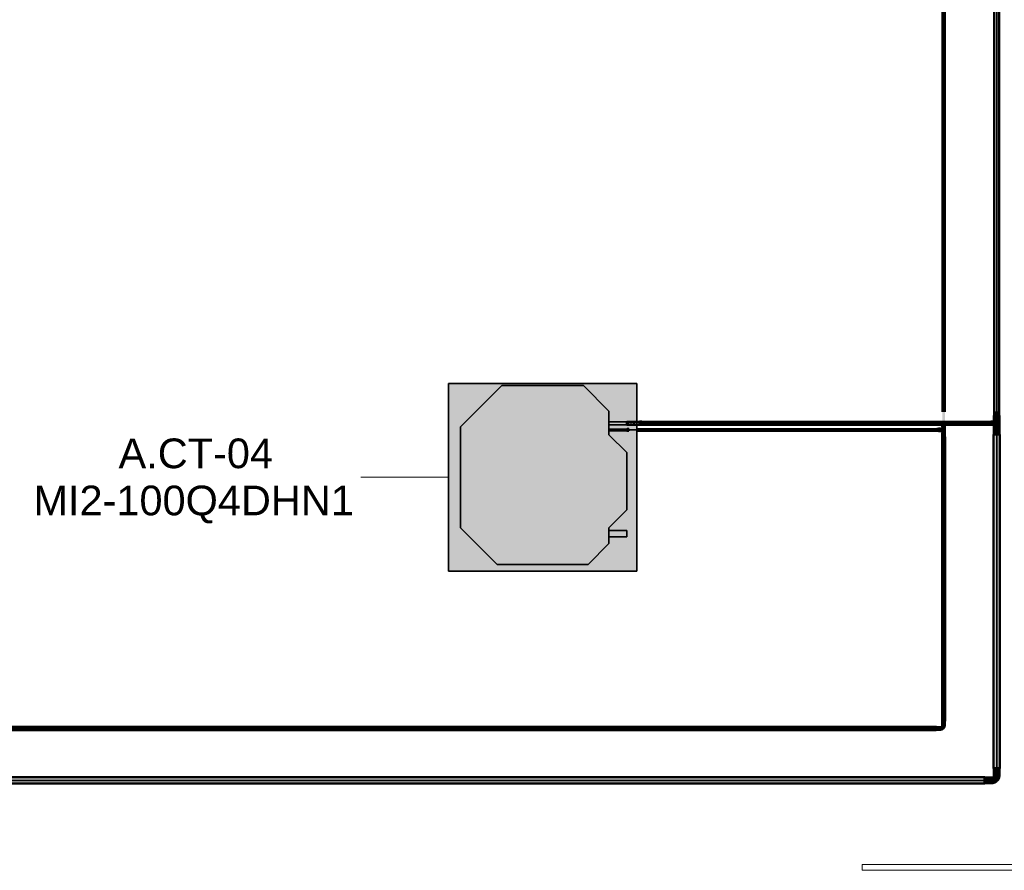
# Model space of a CAD drawing. Header units: millimetres. Extents: x -31934 to 32637, y -11608 to 10611.
# Tile 55 of 59: x 20562 to 25536, y 1518 to 5817. Entities that reach past the tile are written whole.
import ezdxf

# ---------------------------------------------------------------- set-up
doc = ezdxf.new("R2010")
doc.units = ezdxf.units.MM
doc.linetypes.add('Centro', pattern=[30, 12, -6, 6, -6])
doc.linetypes.add('Oculto 1_5', pattern=[2.2, 1.5, -0.7])
for name, color, linetype, lineweight in [('A-DETL', 90, 'Oculto 1_5', 9), ('ESQ', 7, 'Continuous', 9), ('M-EQPM', 50, 'Continuous', 35), ('M-EQPM-IDEN', 50, 'Continuous', 9), ('P-PIPE', 3, 'Continuous', 50), ('P-PIPE-CNTR', 3, 'Centro', 35), ('PEM1-Layout Terreo_dwg', 8, 'Continuous', 9)]:
    doc.layers.add(name, color=color, linetype=linetype, lineweight=lineweight)
doc.styles.add('Arial', font='arial.ttf', dxfattribs={"height": 150})

# ---------------------------------------------------------------- blocks, each defined once
blk = doc.blocks.new('PEM1-Layout Terreo_dwg-1021386-PAVIMENTO TÉRREO TUBULAÇÃO FRIGORIGENA')
at = {"layer": 'ESQ', "flags": 128}
blk.add_lwpolyline([(119780.8, 28592.5), (117780.8, 28592.5), (117780.8, 28622.5), (119780.8, 28622.5)], close=True, dxfattribs=at)
blk = doc.blocks.new('Midea_VRF_Indoor_4-way Cassette_MI-90_100_112_140_Q4_DHN1-D _2nd DC_ - MI2-100Q4DHN1-V5-PAVIMENTO TÉRREO TUBULAÇÃO FRIGORIGENA')
at = {"layer": 'M-EQPM', "linetype": 'Oculto 1_5', "lineweight": 9}
for points in [[(-415, -475), (475, -475), (475, 234.6), (426, 235.7), (426.9, 244), (475, 244.2), (475, 265.3), (335, 265.3), (335, 244.2), (425, 243.1), (425, 234.6), (335, 234.6), (335, 215), (425, 125), (425, -165), (335, -255), (335, -269), (425, -269.5), (425, -301), (335, -301), (335, -335), (229.6, -440.4), (-229.6, -440.4), (-415, -255), (-415, 255), (-206.4, 463.6), (206.4, 463.6), (335, 335), (335, 281.2), (475, 281.2), (475, 475), (-475, 475), (-475, -475)], [(-229.6, -440.4), (229.6, -440.4), (335, -335), (335, -255), (425, -165), (425, 125), (335, 215), (335, 335), (206.4, 463.6), (-206.4, 463.6), (-415, 255), (-415, -255), (-391.3, -278.7)], [(425, 265.3), (425, 281.2), (335, 280.1), (335, 265.3)], [(425, 234.6), (425, 244.2), (335, 243.5), (335, 234.6)], [(335, -301), (425, -300.5), (425, -269), (335, -269.5), (335, -300.5)]]:
    blk.add_hatch(color=256, dxfattribs=at).paths.add_polyline_path(points)
at = {"layer": 'A-DETL'}
for p, q in [((475, 265.6), (475, 280.8)), ((475, 280.8), (475, 265.6)), ((425, 244), (425, 244.2)), ((425, 234.6), (425, 234.8)), ((475, 234.9), (475, 243.9)), ((475, 243.9), (475, 234.9))]:
    blk.add_line(p, q, dxfattribs=at)
at = {"layer": 'M-EQPM'}
for p, q in [((0, 475), (-475, 475)), ((-475, 475), (-475, -475)), ((-475, -475), (-475, 475)), ((-475, 475), (475, 475)), ((-206.4, 463.6), (-415, 255)), ((-415, 255), (-206.4, 463.6)), ((206.4, 463.6), (-206.4, 463.6)), ((-206.4, 463.6), (206.4, 463.6)), ((475, 475), (0, 475)), ((335, 335), (206.4, 463.6)), ((206.4, 463.6), (335, 335)), ((475, 280.9), (475, 475)), ((475, 475), (475, 280.9)), ((335, 215), (335, 335)), ((335, 335), (335, 215)), ((-415, 255), (-415, -255)), ((-415, -255), (-415, 255)), ((425, 281.2), (335, 281.2)), ((335, 265.3), (425, 265.3)), ((425, 265.3), (425, 281.2)), ((475, 244), (475, 265.5)), ((475, 265.5), (475, 244)), ((425, 244.2), (335, 244.2)), ((335, 234.6), (425, 234.6)), ((425, 125), (335, 215)), ((335, 215), (425, 125)), ((425, 234.6), (425, 244.2)), ((475, -475), (475, 234.8)), ((475, 234.8), (475, -475)), ((425, -165), (425, 125)), ((425, 125), (425, -165)), ((335, -255), (425, -165)), ((425, -165), (335, -255)), ((-415, -255), (-229.6, -440.4)), ((-229.6, -440.4), (-415, -255)), ((335, -335), (335, -255)), ((335, -255), (335, -335)), ((425, -269), (335, -269)), ((425, -301), (425, -269)), ((229.6, -440.4), (335, -335)), ((335, -335), (229.6, -440.4)), ((335, -301), (425, -301)), ((-229.6, -440.4), (229.6, -440.4)), ((229.6, -440.4), (-229.6, -440.4)), ((-475, -475), (475, -475)), ((475, -475), (-475, -475))]:
    blk.add_line(p, q, dxfattribs=at)
blk = doc.blocks.new('Cotovelo - Soldado - CU - Padrão-700033-PAVIMENTO TÉRREO TUBULAÇÃO FRIGORIGENA')
at = {"layer": 'P-PIPE', "lineweight": 9}
for points in [[(-25.7, -14.7), (-23.8, -14.2), (-23.8, 14.7), (-42.2, 14.2), (-42.2, -14.7)], [(-12.4, 23.8), (14.7, 23.8), (14.2, 42.2), (-14.7, 42.2), (-14.2, 23.8), (-12.7, 23.8)]]:
    blk.add_hatch(color=160, dxfattribs=at).paths.add_polyline_path(points)
h = blk.add_hatch(color=160, dxfattribs=at)
h.paths.add_polyline_path([(-23.8, -13.2), (-11.7, -11.5), (-8.3, -9.9), (-7.9, -8.9), (-3.8, -8), (8, 3.9), (11.3, 12.9), (11.9, 23.8), (-13.2, 23.8), (-15.8, 17.8), (-19.3, 15.9), (-23.8, 13.2), (-23.8, -12.8)])
h.paths.add_polyline_path([(-18.9, 13.4), (-18.9, 14.8), (-17.9, 14.2)])
h.paths.add_polyline_path([(-15.8, 16), (-14.2, 18.8), (-13.2, 19.1), (-14.8, 17.2)])
h.paths.add_polyline_path([(-16.9, 16.9), (-14.8, 19.2), (-15.8, 19.4), (-16.1, 18.7)])
h = blk.add_hatch(color=160, dxfattribs=at)
h.paths.add_polyline_path([(-14.7, -12.6), (-14.7, -11.6), (-16.9, -12.2)])
h.paths.add_polyline_path([(11.2, 12.1), (12.6, 14.7), (11.5, 14.5), (11.3, 12.9)])
h.paths.add_polyline_path([(12.4, 17.4), (13.5, 19.1), (12.7, 18.5)])
at = {"layer": 'A-DETL', "color": 160, "linetype": 'Continuous'}
blk.add_line((-23.7, 14), (-23.8, 14), dxfattribs=at)
at = {"layer": 'P-PIPE', "color": 5}
for p, q in [((-23.8, 14.7), (-42.2, 14.7)), ((-42.2, 14.7), (-42.2, -14.7)), ((-23.8, -14.7), (-23.8, 14.7)), ((-14.7, 42.2), (-14.7, 23.8)), ((14.7, 42.2), (-14.7, 42.2)), ((-14.7, 23.8), (14.7, 23.8)), ((14.7, 23.8), (14.7, 42.2)), ((-42.2, -14.7), (-23.8, -14.7))]:
    blk.add_line(p, q, dxfattribs=at)
at = {"layer": 'P-PIPE', "color": 5, "flags": 128}
for points in [[(-14, 23.8), (-14, 23.4), (-14, 23), (-14.1, 22.6), (-14.1, 22.2), (-14.2, 21.9), (-14.3, 21.5), (-14.4, 21.1), (-14.5, 20.7), (-14.6, 20.3), (-14.8, 20), (-14.9, 19.6), (-15.1, 19.3), (-15.3, 18.9), (-15.5, 18.6), (-15.7, 18.3), (-15.9, 17.9), (-16.2, 17.6), (-16.4, 17.3), (-16.7, 17), (-17, 16.8), (-17.3, 16.5), (-17.6, 16.2), (-17.9, 16), (-18.2, 15.8), (-18.5, 15.6), (-18.8, 15.3), (-19.2, 15.2), (-19.5, 15), (-19.9, 14.8), (-20.2, 14.7), (-20.6, 14.5), (-21, 14.4), (-21.4, 14.3), (-21.7, 14.2), (-22.1, 14.1), (-22.5, 14.1), (-22.9, 14), (-23.3, 14), (-23.7, 14), (-23.8, 14)], [(-23.8, -14), (-22.3, -14), (-20.8, -13.9), (-19.3, -13.7), (-17.8, -13.5), (-16.3, -13.2), (-14.8, -12.9), (-13.4, -12.5), (-11.9, -12.1), (-10.5, -11.6), (-9.1, -11), (-7.7, -10.4), (-6.3, -9.7), (-5, -9), (-3.7, -8.2), (-2.5, -7.4), (-1.2, -6.5), (0, -5.6), (1.1, -4.6), (2.2, -3.6), (3.3, -2.5), (4.3, -1.4), (5.3, -0.3), (6.3, 0.9), (7.2, 2.1), (8, 3.4), (8.8, 4.7), (9.5, 6), (10.2, 7.3), (10.9, 8.7), (11.4, 10.1), (12, 11.5), (12.4, 13), (12.8, 14.4), (13.2, 15.9), (13.4, 17.4), (13.7, 18.9), (13.8, 20.4), (14, 21.9), (14, 23.4), (14, 23.8)]]:
    blk.add_lwpolyline(points, dxfattribs=at)
blk = doc.blocks.new('Bucha de redução reta - Soldada - CU - Padrão-V30-PAVIMENTO TÉRREO TUBULAÇÃO FRIGORIGENA')
at = {"layer": 'P-PIPE', "lineweight": 9}
blk.add_hatch(color=160, dxfattribs=at).paths.add_polyline_path([(25497.7, 3763), (25504.6, 3764.9), (25509.8, 3770), (25511.6, 3777), (25509.8, 3784), (25504.6, 3789.1), (25497.7, 3791), (25490.7, 3789.1), (25485.9, 3784.4), (25499.9, 3785.2), (25503.7, 3783), (25505.9, 3779.2), (25505.9, 3774.8), (25503.6, 3771), (25499.9, 3768.8), (25494.5, 3769.2), (25491.4, 3769.6), (25486.2, 3769.2), (25490.7, 3764.9), (25495.5, 3763.3)])
h = blk.add_hatch(color=160, dxfattribs=at)
h.paths.add_polyline_path([(25495.6, 3768.8), (25502.2, 3769.9), (25504, 3771.8), (25502.4, 3770.8), (25499, 3769.4), (25495.5, 3768.8)])
h.paths.add_polyline_path([(25505.3, 3775), (25505.9, 3779.2), (25501.9, 3783.8), (25503.8, 3781.7), (25504.8, 3779.2), (25505.1, 3776.5)])
h.paths.add_polyline_path([(25493.7, 3784.3), (25499, 3785), (25495.5, 3785.2), (25493.7, 3784.2)])
at = {"layer": 'A-DETL', "color": 160, "linetype": 'Continuous'}
for radius, start, end in [(14, 148.0951, 211.9049), (8.49, 120, 240), (8.49, 135, 240)]:
    blk.add_arc((25497.7, 3777), radius, start, end, dxfattribs=at)
at = {"layer": 'P-PIPE', "color": 5}
for radius, start, end in [(14, 90, 147.891), (8.49, 90, 120), (14, 270, 90), (8.49, 15, 90), (8.49, 270, 90), (14, 212.109, 270), (8.49, 240, 270), (8.49, 240, 270), (8.49, 270, 285), (8.49, 315, 0)]:
    blk.add_arc((25497.7, 3777), radius, start, end, dxfattribs=at)
blk = doc.blocks.new('Cotovelo - Soldado - CU - Padrão-1091059-PAVIMENTO TÉRREO TUBULAÇÃO FRIGORIGENA')
at = {"layer": 'P-PIPE', "lineweight": 9}
for points in [[(25472, 3777), (25480.3, 3777), (25480.3, 3785.2), (25468.7, 3784.4), (25468.7, 3777)], [(25497.6, 3777), (25504.6, 3777), (25502.6, 3783.1), (25499.4, 3784.3), (25498.9, 3784.3), (25493.7, 3784.3), (25493, 3784.2), (25480.3, 3784.8), (25481, 3779.2), (25484, 3777), (25495.8, 3777)], [(25480.3, 3768.8), (25480.3, 3777), (25468.7, 3777), (25468.7, 3768.8), (25472, 3768.8)], [(25480.3, 3769.2), (25493.7, 3769.8), (25502.6, 3770.9), (25503.7, 3771.9), (25503.6, 3777), (25484, 3777), (25480.3, 3774.1), (25480.3, 3769.5)]]:
    blk.add_hatch(color=160, dxfattribs=at).paths.add_polyline_path(points)
at = {"layer": 'A-DETL', "color": 160, "linetype": 'Continuous'}
for p, q in [((25497.1, 3785), (25497, 3785)), ((25496.9, 3769.1), (25497.1, 3769.1))]:
    blk.add_line(p, q, dxfattribs=at)
at = {"layer": 'P-PIPE', "color": 5}
for p, q in [((25480.3, 3785.5), (25468.7, 3785.5)), ((25468.7, 3768.5), (25480.3, 3768.5))]:
    blk.add_line(p, q, dxfattribs=at)
at = {"layer": 'P-PIPE', "color": 5, "flags": 128}
for points in [[(25497.7, 3785), (25497.6, 3785), (25497.6, 3785), (25497.5, 3785), (25497.4, 3785), (25497.3, 3785), (25497.2, 3785), (25497, 3785), (25496.8, 3785), (25496.5, 3785), (25496.3, 3785), (25496, 3785), (25495.7, 3785), (25495.4, 3785), (25495, 3785), (25494.6, 3785), (25494.2, 3785), (25493.8, 3785), (25493.4, 3785), (25492.9, 3785), (25492.4, 3785), (25491.9, 3785), (25491.4, 3785), (25490.8, 3785), (25490.3, 3785), (25489.7, 3785), (25489.1, 3785), (25488.5, 3785), (25487.9, 3785), (25487.3, 3785), (25486.6, 3785), (25486, 3785), (25485.3, 3785), (25484.6, 3785), (25484, 3785), (25483.3, 3785), (25482.6, 3785), (25481.9, 3785), (25481.2, 3785), (25480.5, 3785), (25480.3, 3785)], [(25480.3, 3769.1), (25481, 3769.1), (25481.7, 3769.1), (25482.4, 3769.1), (25483.1, 3769.1), (25483.8, 3769.1), (25484.5, 3769.1), (25485.1, 3769.1), (25485.8, 3769.1), (25486.4, 3769.1), (25487.1, 3769.1), (25487.7, 3769.1), (25488.3, 3769.1), (25488.9, 3769.1), (25489.5, 3769.1), (25490.1, 3769.1), (25490.7, 3769.1), (25491.2, 3769.1), (25491.8, 3769.1), (25492.3, 3769.1), (25492.8, 3769.1), (25493.2, 3769.1), (25493.7, 3769.1), (25494.1, 3769.1), (25494.5, 3769.1), (25494.9, 3769.1), (25495.3, 3769.1), (25495.6, 3769.1), (25495.9, 3769.1), (25496.2, 3769.1), (25496.5, 3769.1), (25496.7, 3769.1), (25496.9, 3769.1), (25497.1, 3769.1), (25497.3, 3769.1), (25497.4, 3769.1), (25497.5, 3769.1), (25497.6, 3769.1), (25497.6, 3769.1), (25497.7, 3769.1)]]:
    blk.add_lwpolyline(points, dxfattribs=at)
at = {"layer": 'P-PIPE', "color": 5}
for radius, start, end in [(8.49, 0, 120), (8.49, 0, 120), (7.93, 0, 112.9582), (8.49, 240, 0), (8.49, 240, 0), (7.93, 247.0418, 0)]:
    blk.add_arc((25497.7, 3777), radius, start, end, dxfattribs=at)
for centre, start_param, end_param in [((25468.7, 3777), 6.021386, 7.853982), ((25480.3, 3777), 6.021386, 7.853982), ((25468.7, 3777), 1.570796, 3.403392), ((25480.3, 3777), 1.570796, 2.356194), ((25480.3, 3777), 2.617994, 3.403392)]:
    blk.add_ellipse(centre, major_axis=(0, 8.49), ratio=0.000403, start_param=start_param, end_param=end_param, dxfattribs=at)
blk = doc.blocks.new('Cotovelo - Soldado - CU - Padrão-V31-PAVIMENTO TÉRREO TUBULAÇÃO FRIGORIGENA')
at = {"layer": 'P-PIPE', "lineweight": 9}
for points in [[(-26.5, -6.6), (-16.3, -6), (-16.3, 6.6), (-26.5, 6), (-26.5, -6)], [(-12.9, -5.4), (-5, -3.2), (-5.2, -1.5), (-2.5, -0.8), (3.3, 5), (5.4, 12.9), (4.5, 16.3), (-4.9, 16.3), (-4.9, 14.4), (-6.6, 15.6), (-9.3, 9.3), (-15.7, 6), (-16.3, 6), (-16.3, -4.9)], [(0, 16.3), (6.6, 16.3), (6, 26.5), (-6.6, 26.5), (-6, 16.3), (-1.8, 16.3)]]:
    blk.add_hatch(color=20, dxfattribs=at).paths.add_polyline_path(points)
at = {"layer": 'A-DETL', "color": 20, "linetype": 'Continuous'}
blk.add_line((-16.2, 6.3), (-16.3, 6.3), dxfattribs=at)
at = {"layer": 'P-PIPE', "color": 1}
for p, q in [((-16.3, 6.9), (-26.5, 6.9)), ((-26.5, 6.9), (-26.5, -6.9)), ((-26.5, 6.9), (-26.5, 6.6)), ((-16.3, 6.6), (-16.3, 6.9)), ((-16.3, -6.9), (-16.3, 6.9)), ((-6.9, 26.5), (-6.9, 16.3)), ((6.9, 26.5), (-6.9, 26.5)), ((-6.6, 26.5), (-6.9, 26.5)), ((-6.9, 16.3), (-6.6, 16.3)), ((-6.9, 16.3), (6.9, 16.3)), ((6.9, 26.5), (6.6, 26.5)), ((6.6, 16.3), (6.9, 16.3)), ((6.9, 16.3), (6.9, 26.5)), ((-26.5, -6.6), (-26.5, -6.9)), ((-26.5, -6.9), (-16.3, -6.9)), ((-16.3, -6.9), (-16.3, -6.6))]:
    blk.add_line(p, q, dxfattribs=at)
at = {"layer": 'P-PIPE', "color": 1, "flags": 128}
for points in [[(-6.4, 16.3), (-6.4, 15.9), (-6.4, 15.5), (-6.4, 15.1), (-6.5, 14.7), (-6.5, 14.4), (-6.6, 14), (-6.7, 13.6), (-6.9, 13.2), (-7, 12.8), (-7.1, 12.4), (-7.3, 12.1), (-7.5, 11.7), (-7.7, 11.4), (-7.9, 11), (-8.1, 10.7), (-8.3, 10.4), (-8.6, 10.1), (-8.8, 9.8), (-9.1, 9.5), (-9.4, 9.2), (-9.7, 8.9), (-10, 8.6), (-10.3, 8.4), (-10.6, 8.2), (-10.9, 7.9), (-11.3, 7.7), (-11.6, 7.5), (-12, 7.3), (-12.3, 7.2), (-12.7, 7), (-13.1, 6.9), (-13.5, 6.8), (-13.9, 6.7), (-14.2, 6.6), (-14.6, 6.5), (-15, 6.4), (-15.4, 6.4), (-15.8, 6.4), (-16.2, 6.3), (-16.3, 6.3)], [(-16.3, -6.4), (-15.4, -6.3), (-14.5, -6.3), (-13.6, -6.2), (-12.7, -6.1), (-11.8, -5.9), (-10.9, -5.7), (-10.1, -5.5), (-9.2, -5.2), (-8.3, -4.9), (-7.5, -4.6), (-6.7, -4.2), (-5.9, -3.8), (-5.1, -3.4), (-4.3, -2.9), (-3.5, -2.4), (-2.8, -1.9), (-2.1, -1.3), (-1.4, -0.7), (-0.7, -0.1), (-0.1, 0.5), (0.6, 1.2), (1.1, 1.9), (1.7, 2.6), (2.2, 3.3), (2.8, 4.1), (3.2, 4.9), (3.7, 5.6), (4.1, 6.5), (4.5, 7.3), (4.8, 8.1), (5.1, 9), (5.4, 9.8), (5.6, 10.7), (5.8, 11.6), (6, 12.5), (6.2, 13.4), (6.3, 14.3), (6.3, 15.2), (6.3, 16.1), (6.3, 16.3)]]:
    blk.add_lwpolyline(points, dxfattribs=at)

msp = doc.modelspace()

# ---------------------------------------------------------------- hatches: boundary and pattern name
at = {"layer": 'P-PIPE'}
for color, points in [(10, [(25223.37, 3784.951), (25229.503, 3784.951), (25229.503, 8633.513), (25223.153, 8633.513), (25223.153, 3784.951)]), (10, [(25231.147, 3784.951), (25235.852, 3784.951), (25235.002, 8633.513), (25229.503, 8633.513), (25229.509, 3784.951)]), (170, [(25497.66, 3832.154), (25497.66, 8651.123), (25484.96, 8651.123), (25486.095, 3832.154), (25494.373, 3832.154)]), (170, [(25497.66, 3832.154), (25510.36, 3832.154), (25509.927, 8651.123), (25497.66, 8651.123), (25497.66, 4170.568)]), (256, [(25497.66, 3816.016), (25511.014, 3816.016), (25510.559, 3832.154), (25484.306, 3832.154), (25484.761, 3816.016), (25494.203, 3816.016)]), (256, [(23631.185, 3777.016), (23692.755, 3777.016), (23692.755, 3784.966), (23629.297, 3783.901), (23629.297, 3777.016)]), (256, [(23705.414, 3768.812), (23705.414, 3785.221), (23693.755, 3784.372), (23693.755, 3768.812)]), (170, [(25062.927, 3777.016), (25468.678, 3777.016), (25468.679, 3784.951), (23705.414, 3783.888), (23705.414, 3777.016), (24858.393, 3777.016)]), (170, [(25487.265, 3796.616), (25497.66, 3796.616), (25497.66, 3815.016), (25482.96, 3815.016), (25483.461, 3796.616), (25484.929, 3796.616)]), (170, [(25512.36, 3796.616), (25511.859, 3815.016), (25497.66, 3815.016), (25497.66, 3796.616), (25511.859, 3796.616)]), (256, [(23631.185, 3769.066), (23692.755, 3770.131), (23692.755, 3777.016), (23629.297, 3777.016), (23629.297, 3769.066)]), (256, [(23630.297, 3738.663), (23638.971, 3739.498), (23638.971, 3747.765), (23630.297, 3746.93), (23630.297, 3739.498)]), (10, [(23638.971, 3743.214), (25194.812, 3743.214), (25194.812, 3747.974), (23638.971, 3746.93), (23638.971, 3744.446)]), (10, [(25062.927, 3738.454), (25194.812, 3739.498), (25194.812, 3743.214), (23638.971, 3743.214), (23638.971, 3738.454), (24858.393, 3738.454)]), (170, [(25468.679, 3769.081), (25468.678, 3777.016), (23705.414, 3777.016), (23705.414, 3769.081), (25267.462, 3769.081)]), (10, [(25203.486, 3738.663), (25203.486, 3747.765), (25194.812, 3746.93), (25194.812, 3738.663)]), (10, [(25214.665, 3736.6), (25214.665, 3749.828), (25204.486, 3749.144), (25204.486, 3736.6)]), (10, [(25214.665, 3737.08), (25224.007, 3737.718), (25228.284, 3741.995), (25225.944, 3746.773), (25223.37, 3749.334), (25214.665, 3748.522), (25214.665, 3737.284)]), (10, [(25224.662, 3758.118), (25236.117, 3758.118), (25235.433, 3768.297), (25222.89, 3768.297), (25223.574, 3758.118)]), (10, [(25234.345, 3728.309), (25235.853, 3728.309), (25235.003, 3758.118), (25223.37, 3758.118), (25224.007, 3748.71), (25229.503, 3743.214), (25223.384, 3737.08), (25224.007, 3728.309), (25233.993, 3728.309)]), (170, [(25497.66, 3739.016), (25497.66, 3757.416), (25482.96, 3757.416), (25483.461, 3739.016), (25493.855, 3739.016)]), (256, [(25511.859, 3720.616), (25512.36, 3720.616), (25511.859, 3739.016), (25482.96, 3739.016), (25483.461, 3720.616), (25510.39, 3720.616)]), (170, [(25497.66, 3739.016), (25512.36, 3739.016), (25511.859, 3757.416), (25497.66, 3757.416)]), (10, [(25227.45, 2272.322), (25229.503, 2272.322), (25229.503, 3706.961), (25221.568, 3706.961), (25222.631, 2272.322), (25225.536, 2272.322)]), (256, [(25224.641, 3707.961), (25236.146, 3707.961), (25235.459, 3718.13), (25222.861, 3718.13), (25223.548, 3707.961)]), (10, [(25234.345, 3718.13), (25236.117, 3718.13), (25235.433, 3728.309), (25222.89, 3728.309), (25223.574, 3718.13), (25232.927, 3718.13)]), (10, [(25231.557, 2272.322), (25237.438, 2272.322), (25236.375, 3706.961), (25229.503, 3706.961), (25229.503, 2272.322)]), (170, [(25497.66, 2033.928), (25497.66, 3719.616), (25481.785, 3719.616), (25482.326, 2033.928), (25493.551, 2033.928)]), (170, [(25497.66, 2033.928), (25513.535, 2033.928), (25512.994, 3719.616), (25497.66, 3719.616), (25497.66, 2106.994)]), (256, [(25192.828, 2228.005), (25202.997, 2228.692), (25202.997, 2241.29), (25192.828, 2240.603), (25192.828, 2228.692)]), (256, [(25235.459, 2261.153), (25236.146, 2261.153), (25235.459, 2271.322), (25222.861, 2271.322), (25223.548, 2261.153), (25234.366, 2261.153)]), (256, [(25512.36, 2014.528), (25511.859, 2032.928), (25482.96, 2032.928), (25483.461, 2014.528), (25511.859, 2014.528)]), (170, [(25436.06, 1972.328), (25436.06, 1988.203), (16617.06, 1987.662), (16617.06, 1972.328), (25267.462, 1972.328)]), (170, [(25267.462, 1956.453), (25436.06, 1956.994), (25436.06, 1972.328), (16617.06, 1972.328), (16617.06, 1956.453), (24449.323, 1956.453)]), (256, [(25437.06, 1957.628), (25455.46, 1958.129), (25455.46, 1987.028), (25437.06, 1986.527), (25437.06, 1958.129)])]:
    msp.add_hatch(color=color, dxfattribs=at).paths.add_polyline_path(points)
h = msp.add_hatch(color=170, dxfattribs=at)
h.paths.add_polyline_path([(25483.66, 3757.416), (25497.66, 3757.416), (25497.274, 3762.42), (25489.678, 3764.918), (25483.841, 3769.202), (25483.735, 3762.316)])
h.paths.add_polyline_path([(25484.895, 3784.24), (25485.561, 3785.19), (25488.251, 3787.98), (25493.937, 3791.226), (25497.66, 3791.716), (25497.66, 3796.616), (25483.66, 3796.616), (25484.838, 3784.247)])
h = msp.add_hatch(color=5, dxfattribs=at)
h.paths.add_polyline_path([(25497.66, 3762.316), (25505.864, 3765.14), (25510.488, 3770.031), (25512.36, 3777.016), (25510.39, 3784.366), (25503.666, 3790.107), (25497.66, 3791.716), (25492.634, 3790.51), (25485.561, 3785.19), (25487.781, 3786.895), (25494.044, 3790.51), (25501.627, 3790.365), (25507.538, 3786.895), (25511.154, 3780.632), (25511.154, 3773.401), (25507.538, 3767.138), (25501.275, 3763.522), (25493.855, 3763.601), (25487.685, 3767.263), (25491.654, 3763.926), (25495.461, 3762.905)])
h.paths.add_polyline_path([(25503.666, 3771.01), (25505.883, 3774.963), (25504.61, 3773.29), (25504.005, 3771.829)])
h.paths.add_polyline_path([(25503.666, 3783.022), (25499.036, 3785.329), (25501.678, 3783.845), (25503.625, 3783.039)])
h = msp.add_hatch(color=170, dxfattribs=at)
h.paths.add_polyline_path([(25505.01, 3757.416), (25511.66, 3757.416), (25510.39, 3769.666), (25504.645, 3764.188), (25497.66, 3762.316), (25497.66, 3757.416), (25504.66, 3757.416)])
h.paths.add_polyline_path([(25511.432, 3781.851), (25510.607, 3796.616), (25497.66, 3796.616), (25498.046, 3791.613), (25505.642, 3789.115), (25511.37, 3782.002)])
h = msp.add_hatch(color=5, dxfattribs=at)
h.paths.add_polyline_path([(25503.81, 3772.34), (25505.324, 3774.963), (25504.259, 3774.963), (25504.039, 3773.677)])
h.paths.add_polyline_path([(25499.444, 3784.137), (25497.66, 3784.951), (25498.865, 3784.264), (25499.036, 3784.226)])
h = msp.add_hatch(color=10, dxfattribs=at)
h.paths.add_polyline_path([(25191.828, 2234.647), (25191.828, 2242.582), (16570.77, 2241.473), (16570.77, 2234.647), (24858.393, 2234.647)])
h.paths.add_polyline_path([(16548.55, 2234.647), (16548.55, 2242.582), (16240.672, 2241.519), (16240.672, 2234.647), (16267.936, 2234.647)])
h = msp.add_hatch(color=10, dxfattribs=at)
h.paths.add_polyline_path([(24858.393, 2226.712), (25191.828, 2227.775), (25191.828, 2234.647), (16570.77, 2234.571), (16570.77, 2226.712), (24449.323, 2226.712)])
h.paths.add_polyline_path([(16548.55, 2226.712), (16548.55, 2234.647), (16240.672, 2234.647), (16240.672, 2226.712), (16267.936, 2226.713)])

# ---------------------------------------------------------------- linework, layer by layer
at = {"layer": 'A-DETL', "color": 160, "linetype": 'Continuous'}
for p, q in [((25483.66, 3784.35), (25483.66, 3779.629)), ((25483.66, 3774.404), (25483.66, 3769.682))]:
    msp.add_line(p, q, dxfattribs=at)
at = {"layer": 'A-DETL'}
for p, q in [((23630.297, 3748.29), (23630.297, 3748.469)), ((23630.297, 3748.29), (23630.297, 3748.469)), ((23630.297, 3737.959), (23630.297, 3738.138)), ((23630.297, 3737.959), (23630.297, 3738.138)), ((23638.971, 3748.29), (23638.971, 3748.469)), ((23638.971, 3748.29), (23638.971, 3748.469)), ((23638.971, 3737.959), (23638.971, 3738.138)), ((23638.971, 3737.959), (23638.971, 3738.138))]:
    msp.add_line(p, q, dxfattribs=at)
at = {"layer": 'A-DETL', "color": 160, "linetype": 'Continuous'}
for centre, radius, start, end in [((25497.66, 3777.016), 14.7, 150, 210), ((25497.66, 3777.016), 14.7, 150, 210), ((25497.66, 3777.016), 7.935, 21.535099, 180), ((25497.66, 3780.984), 3.967, 270, 90), ((25497.66, 3777.016), 7.935, 180, 338.464901), ((25497.66, 3773.049), 3.967, 90, 270)]:
    msp.add_arc(centre, radius, start, end, dxfattribs=at)
at = {"layer": 'A-DETL', "color": 20, "linetype": 'Continuous'}
for centre, major_axis, start_param, end_param in [((25194.812, 3743.214), (0, 5.255), 0, 0.26179938), ((25194.812, 3743.214), (0, 5.255), 6.02138592, 6.28318531), ((25194.812, 3743.214), (0, 5.255), 2.87979327, 3.14159265), ((25194.812, 3743.214), (0, 5.255), 3.14159265, 3.40339204), ((25203.486, 3743.214), (0, 6.25), 0, 0.2617994), ((25203.486, 3743.214), (0, 6.25), 6.02138593, 6.28318531), ((25203.486, 3743.214), (0, 6.25), 2.87979327, 3.14159266), ((25203.486, 3743.214), (0, 6.25), 3.14159265, 3.40339203)]:
    msp.add_ellipse(centre, major_axis=major_axis, ratio=0.0000287, start_param=start_param, end_param=end_param, dxfattribs=at)
at = {"layer": 'M-EQPM-IDEN'}
msp.add_line((22729.297, 3503.805), (22285.909, 3503.805), dxfattribs=at)
at = {"layer": 'P-PIPE', "color": 1}
for p, q in [((25223.153, 8633.513), (25223.153, 3834.951)), ((25235.853, 3834.951), (25235.853, 8633.513)), ((23638.971, 3738.616), (23638.971, 3738.454)), ((25194.812, 3747.974), (23679.296, 3747.974)), ((23679.296, 3738.454), (25194.812, 3738.454)), ((25203.486, 3748.469), (25194.812, 3748.469)), ((25194.812, 3747.812), (25194.812, 3747.974)), ((25194.812, 3738.454), (25194.812, 3738.616)), ((25194.812, 3737.959), (25203.486, 3737.959)), ((25204.486, 3749.464), (25203.486, 3749.464)), ((25203.486, 3736.964), (25204.486, 3736.964)), ((25214.665, 3750.061), (25204.486, 3750.061)), ((25204.486, 3736.367), (25214.665, 3736.367)), ((25223.153, 3749.564), (25214.665, 3749.564)), ((25214.665, 3736.864), (25223.153, 3736.864)), ((25222.656, 3768.297), (25222.656, 3758.118)), ((25236.35, 3768.297), (25222.656, 3768.297)), ((25222.889, 3768.297), (25222.656, 3768.297)), ((25222.656, 3758.118), (25222.889, 3758.118)), ((25222.656, 3758.118), (25236.35, 3758.118)), ((25223.153, 3758.118), (25223.153, 3749.564)), ((25223.153, 3736.864), (25223.153, 3728.309)), ((25235.853, 3728.309), (25235.853, 3758.118)), ((25236.35, 3768.297), (25236.117, 3768.297)), ((25236.117, 3758.118), (25236.35, 3758.118)), ((25236.35, 3758.118), (25236.35, 3768.297)), ((25221.568, 3706.961), (25221.568, 2272.322)), ((25237.438, 3706.961), (25221.568, 3706.961)), ((25222.656, 3728.309), (25222.656, 3718.13)), ((25236.35, 3728.309), (25222.656, 3728.309)), ((25222.889, 3728.309), (25222.656, 3728.309)), ((25222.656, 3718.13), (25222.889, 3718.13)), ((25222.656, 3718.13), (25222.89, 3718.13)), ((25223.574, 3718.13), (25226.063, 3718.13)), ((25226.08, 3718.13), (25227.723, 3718.13)), ((25227.731, 3718.13), (25229.503, 3718.13)), ((25229.503, 3718.13), (25231.276, 3718.13)), ((25231.284, 3718.13), (25232.927, 3718.13)), ((25232.943, 3718.13), (25235.433, 3718.13)), ((25236.35, 3728.309), (25236.117, 3728.309)), ((25236.117, 3718.13), (25236.35, 3718.13)), ((25236.117, 3718.13), (25236.35, 3718.13)), ((25236.35, 3718.13), (25236.35, 3728.309)), ((25237.438, 2272.322), (25237.438, 3706.961)), ((25191.828, 2242.582), (16620.77, 2242.582)), ((25191.828, 2226.712), (25191.828, 2242.582)), ((25221.568, 2272.322), (25237.438, 2272.322)), ((16620.77, 2226.712), (25191.828, 2226.712))]:
    msp.add_line(p, q, dxfattribs=at)
at = {"layer": 'P-PIPE', "color": 5}
for p, q in [((25484.96, 8651.123), (25484.96, 3832.154)), ((25510.36, 3832.154), (25510.36, 8651.123)), ((25468.681, 3784.951), (23705.414, 3784.951)), ((25482.96, 3815.016), (25482.96, 3796.616)), ((25497.66, 3815.016), (25482.96, 3815.016)), ((25482.96, 3796.616), (25497.66, 3796.616)), ((25483.66, 3796.616), (25483.66, 3784.4)), ((25512.36, 3815.016), (25497.66, 3815.016)), ((25497.66, 3796.616), (25512.36, 3796.616)), ((25511.66, 3780.974), (25511.66, 3796.616)), ((25512.36, 3796.616), (25512.36, 3815.016)), ((23705.414, 3769.081), (25468.681, 3769.081)), ((25482.96, 3757.416), (25482.96, 3739.016)), ((25497.66, 3757.416), (25482.96, 3757.416)), ((25482.96, 3739.016), (25497.66, 3739.016)), ((25483.66, 3769.633), (25483.66, 3757.416)), ((25512.36, 3757.416), (25497.66, 3757.416)), ((25497.66, 3739.016), (25512.36, 3739.016)), ((25511.66, 3757.416), (25511.66, 3774.404)), ((25512.36, 3739.016), (25512.36, 3757.416)), ((25481.785, 3719.616), (25481.785, 2033.928)), ((25513.535, 3719.616), (25481.785, 3719.616)), ((25513.535, 2033.928), (25513.535, 3719.616)), ((25481.785, 2033.928), (25513.535, 2033.928)), ((25436.06, 1988.203), (16617.06, 1988.203)), ((16617.06, 1956.453), (25436.06, 1956.453)), ((25436.06, 1956.453), (25436.06, 1988.203))]:
    msp.add_line(p, q, dxfattribs=at)
at = {"layer": 'P-PIPE'}
for p, q in [((25484.306, 3832.154), (25484.306, 3816.016)), ((25511.014, 3832.154), (25484.306, 3832.154)), ((25511.014, 3816.016), (25511.014, 3832.154)), ((23692.755, 3784.966), (23629.297, 3784.966)), ((23629.297, 3784.966), (23629.297, 3769.066)), ((23692.755, 3769.066), (23692.755, 3784.966)), ((23693.755, 3784.866), (23692.755, 3784.866)), ((23705.414, 3785.51), (23693.755, 3785.51)), ((23693.755, 3768.523), (23693.755, 3785.51)), ((23693.755, 3785.221), (23693.755, 3785.51)), ((23705.414, 3785.221), (23705.414, 3785.51)), ((23705.414, 3768.523), (23705.414, 3785.51)), ((25483.69, 3816.016), (25483.69, 3815.016)), ((25511.63, 3816.016), (25483.69, 3816.016)), ((25484.166, 3816.016), (25483.69, 3816.016)), ((25484.306, 3816.016), (25511.014, 3816.016)), ((25511.63, 3816.016), (25511.154, 3816.016)), ((25511.63, 3815.016), (25511.63, 3816.016)), ((23629.297, 3769.066), (23692.755, 3769.066)), ((23630.297, 3747.879), (23629.297, 3747.879)), ((23629.297, 3738.549), (23630.297, 3738.549)), ((23638.971, 3748.469), (23630.297, 3748.469)), ((23630.297, 3737.959), (23630.297, 3748.469)), ((23630.297, 3747.765), (23630.297, 3748.469)), ((23630.297, 3737.959), (23630.297, 3738.663)), ((23630.297, 3737.959), (23638.971, 3737.959)), ((23638.971, 3747.765), (23638.971, 3748.469)), ((23638.971, 3737.959), (23638.971, 3748.469)), ((23638.971, 3737.959), (23638.971, 3738.663)), ((23692.755, 3769.166), (23693.755, 3769.166)), ((23693.755, 3768.523), (23693.755, 3768.812)), ((23693.755, 3768.523), (23705.414, 3768.523)), ((23705.414, 3768.523), (23705.414, 3768.812)), ((25482.96, 3739.016), (25482.96, 3720.616)), ((25512.36, 3720.616), (25512.36, 3739.016)), ((25221.668, 3707.961), (25221.668, 3706.961)), ((25221.668, 3707.961), (25237.338, 3707.961)), ((25221.668, 3707.961), (25222.718, 3707.961)), ((25222.626, 3718.13), (25222.626, 3707.961)), ((25229.503, 3718.13), (25222.626, 3718.13)), ((25222.861, 3718.13), (25222.626, 3718.13)), ((25236.38, 3707.961), (25222.626, 3707.961)), ((25222.861, 3707.961), (25222.626, 3707.961)), ((25236.38, 3718.13), (25229.503, 3718.13)), ((25236.38, 3718.13), (25236.146, 3718.13)), ((25236.38, 3707.961), (25236.146, 3707.961)), ((25236.288, 3707.961), (25237.338, 3707.961)), ((25236.38, 3707.961), (25236.38, 3718.13)), ((25237.338, 3706.961), (25237.338, 3707.961)), ((25481.885, 3720.616), (25481.885, 3719.616)), ((25481.885, 3720.616), (25513.435, 3720.616)), ((25481.885, 3720.616), (25482.422, 3720.616)), ((25512.36, 3720.616), (25482.96, 3720.616)), ((25512.897, 3720.616), (25513.435, 3720.616)), ((25513.435, 3719.616), (25513.435, 3720.616)), ((25192.828, 2242.482), (25191.828, 2242.482)), ((25192.828, 2242.482), (25192.828, 2226.812)), ((25192.828, 2242.482), (25192.828, 2241.433)), ((25202.997, 2241.524), (25192.828, 2241.524)), ((25192.828, 2227.77), (25192.828, 2241.524)), ((25192.828, 2241.29), (25192.828, 2241.524)), ((25202.997, 2227.77), (25202.997, 2241.524)), ((25202.997, 2241.29), (25202.997, 2241.524)), ((25221.668, 2272.322), (25221.668, 2271.322)), ((25237.338, 2271.322), (25221.668, 2271.322)), ((25222.718, 2271.322), (25221.668, 2271.322)), ((25222.626, 2271.322), (25222.626, 2261.153)), ((25222.626, 2271.322), (25236.38, 2271.322)), ((25222.626, 2271.322), (25222.861, 2271.322)), ((25222.626, 2261.153), (25236.38, 2261.153)), ((25222.626, 2261.153), (25222.861, 2261.153)), ((25236.146, 2271.322), (25236.38, 2271.322)), ((25236.146, 2261.153), (25236.38, 2261.153)), ((25237.338, 2271.322), (25236.289, 2271.322)), ((25236.38, 2261.153), (25236.38, 2271.322)), ((25237.338, 2271.322), (25237.338, 2272.322)), ((25191.828, 2226.812), (25192.828, 2226.812)), ((25192.828, 2227.77), (25192.828, 2228.005)), ((25192.828, 2227.862), (25192.828, 2226.812)), ((25192.828, 2227.77), (25202.997, 2227.77)), ((25202.997, 2227.77), (25202.997, 2228.005)), ((25481.885, 2033.928), (25481.885, 2032.928)), ((25513.435, 2032.928), (25481.885, 2032.928)), ((25482.422, 2032.928), (25481.885, 2032.928)), ((25482.96, 2032.928), (25482.96, 2014.528)), ((25482.96, 2032.928), (25512.36, 2032.928)), ((25482.96, 2014.528), (25512.36, 2014.528)), ((25512.36, 2014.528), (25512.36, 2032.928)), ((25513.435, 2032.928), (25512.897, 2032.928)), ((25513.435, 2032.928), (25513.435, 2033.928)), ((25437.06, 1988.103), (25436.06, 1988.103)), ((25436.06, 1956.553), (25437.06, 1956.553)), ((25437.06, 1988.103), (25437.06, 1956.553)), ((25437.06, 1988.103), (25437.06, 1987.565)), ((25455.46, 1987.028), (25437.06, 1987.028)), ((25437.06, 1957.628), (25437.06, 1987.028)), ((25437.06, 1957.628), (25455.46, 1957.628)), ((25437.06, 1957.091), (25437.06, 1956.553)), ((25455.46, 1957.628), (25455.46, 1987.028))]:
    msp.add_line(p, q, dxfattribs=at)
at = {"layer": 'P-PIPE', "color": 5}
for start, end in [(90, 150), (105, 135), (270, 90), (30, 90), (210, 270), (210, 270), (270, 0)]:
    msp.add_arc((25497.66, 3777.016), 14.7, start, end, dxfattribs=at)
at = {"layer": 'P-PIPE', "color": 170, "lineweight": 35}
for start, end in [(0, 21.159981), (338.840019, 0)]:
    msp.add_arc((25497.66, 3777.016), 7.935, start, end, dxfattribs=at)
at = {"layer": 'P-PIPE', "color": 1}
for centre, major_axis, start_param, end_param in [((25194.812, 3743.214), (0, 5.255), 0, 0.52359879), ((25194.812, 3743.214), (0, 5.255), 3.14159265, 6.28318531), ((25194.812, 3743.214), (0, 5.255), 2.61799388, 3.14159267), ((25203.486, 3743.214), (0, 6.25), 0, 0.78539817), ((25203.486, 3743.214), (0, 6.25), 3.14159265, 6.28318531), ((25203.486, 3743.214), (0, 5.255), 3.14159265, 6.28318531), ((25203.486, 3743.214), (0, 5.255), 0, 0.52359879), ((25203.486, 3743.214), (0, 6.25), 2.35619449, 3.14159267), ((25203.486, 3743.214), (0, 5.255), 2.61799387, 3.14159265), ((25204.486, 3743.214), (0, 6.847), 3.14159265, 6.28318531), ((25204.486, 3743.214), (0, 6.847), 0, 0.26179938), ((25204.486, 3743.214), (0, 6.847), 2.87979328, 3.14159265), ((25214.665, 3743.214), (0, 6.847), 0, 0.2617994), ((25214.665, 3743.214), (0, 6.847), 3.14159265, 6.28318531), ((25214.665, 3743.214), (0, 6.847), 2.87979326, 3.14159265)]:
    msp.add_ellipse(centre, major_axis=major_axis, ratio=0.0000287, start_param=start_param, end_param=end_param, dxfattribs=at)
at = {"layer": 'P-PIPE-CNTR', "color": 10, "linetype": 'Continuous'}
for p, q in [((25229.503, 3834.951), (25229.503, 8633.513)), ((23638.971, 3743.214), (25194.812, 3743.214)), ((25204.486, 3743.214), (25194.812, 3743.214)), ((25204.486, 3743.214), (25229.503, 3743.214)), ((25229.503, 3768.297), (25229.503, 3718.13)), ((25229.503, 2272.322), (25229.503, 3706.961)), ((25229.503, 2250.984), (25229.503, 2261.153)), ((16620.77, 2234.647), (25191.828, 2234.647)), ((25202.997, 2234.647), (25213.166, 2234.647))]:
    msp.add_line(p, q, dxfattribs=at)
at = {"layer": 'P-PIPE-CNTR', "color": 170, "linetype": 'Continuous'}
for p, q in [((25497.66, 3832.154), (25497.66, 8651.123)), ((25497.66, 3815.016), (25497.66, 3790.986)), ((25497.66, 3761.146), (25497.66, 3792.886)), ((23705.414, 3777.016), (25468.678, 3777.016)), ((25480.34, 3777.016), (25468.681, 3777.016)), ((25480.34, 3777.016), (25497.66, 3777.016)), ((25481.79, 3777.016), (25513.53, 3777.016)), ((25497.66, 3763.046), (25497.66, 3739.016)), ((25497.66, 2033.928), (25497.66, 3719.616)), ((25497.66, 1996.128), (25497.66, 2014.528)), ((16617.06, 1972.328), (25436.06, 1972.328)), ((25455.46, 1972.328), (25473.86, 1972.328))]:
    msp.add_line(p, q, dxfattribs=at)
at = {"layer": 'P-PIPE-CNTR'}
for p, q in [((25497.66, 3815.016), (25497.66, 3832.154)), ((23629.297, 3777.016), (23692.755, 3777.016)), ((23629.297, 3743.214), (23638.971, 3743.214)), ((23692.755, 3777.016), (23705.411, 3777.016)), ((25497.66, 3739.016), (25497.66, 3719.616)), ((25229.503, 3718.13), (25229.503, 3706.961)), ((25229.503, 2261.153), (25229.503, 2272.322)), ((25202.997, 2234.647), (25191.828, 2234.647)), ((25497.66, 2014.528), (25497.66, 2033.928)), ((25455.46, 1972.328), (25436.06, 1972.328))]:
    msp.add_line(p, q, dxfattribs=at)
at = {"layer": 'P-PIPE-CNTR', "color": 10, "linetype": 'Continuous'}
msp.add_arc((25213.166, 2250.984), 16.337, 270, 0, dxfattribs=at)
at = {"layer": 'P-PIPE-CNTR', "color": 170, "linetype": 'Continuous'}
msp.add_arc((25473.86, 1996.128), 23.8, 270, 0, dxfattribs=at)

# ---------------------------------------------------------------- block references
at = {"layer": 'A-DETL'}
msp.add_blockref('Midea_VRF_Indoor_4-way Cassette_MI-90_100_112_140_Q4_DHN1-D _2nd DC_ - MI2-100Q4DHN1-V5-PAVIMENTO TÉRREO TUBULAÇÃO FRIGORIGENA', (23204.297, 3503.805), dxfattribs=at)
at = {"layer": 'A-DETL', "color": 160, "linetype": 'Continuous'}
for name, p in [('Cotovelo - Soldado - CU - Padrão-1091059-PAVIMENTO TÉRREO TUBULAÇÃO FRIGORIGENA', (0, 0)), ('Bucha de redução reta - Soldada - CU - Padrão-V30-PAVIMENTO TÉRREO TUBULAÇÃO FRIGORIGENA', (0, 0)), ('Cotovelo - Soldado - CU - Padrão-700033-PAVIMENTO TÉRREO TUBULAÇÃO FRIGORIGENA', (25497.66, 1972.328))]:
    msp.add_blockref(name, p, dxfattribs=at)
at = {"layer": 'A-DETL', "color": 20, "linetype": 'Continuous'}
msp.add_blockref('Cotovelo - Soldado - CU - Padrão-V31-PAVIMENTO TÉRREO TUBULAÇÃO FRIGORIGENA', (25229.503, 2234.647), dxfattribs=at)
at = {"layer": 'PEM1-Layout Terreo_dwg', "color": 7}
msp.add_blockref('PEM1-Layout Terreo_dwg-1021386-PAVIMENTO TÉRREO TUBULAÇÃO FRIGORIGENA', (-92961.952, -27074.843), dxfattribs=at)

# ---------------------------------------------------------------- texts
at = {"layer": 'M-EQPM-IDEN', "char_height": 150, "attachment_point": 1, "style": 'Arial'}
for s, insert, width in [('A.CT-04', (21061.857, 3699.983), 954.00812), ('MI2-100Q4DHN1', (20631.909, 3461.858), 1996.20187)]:
    msp.add_mtext(s, dxfattribs=dict(at, insert=insert, width=width))

doc.saveas('drawing.dxf')
